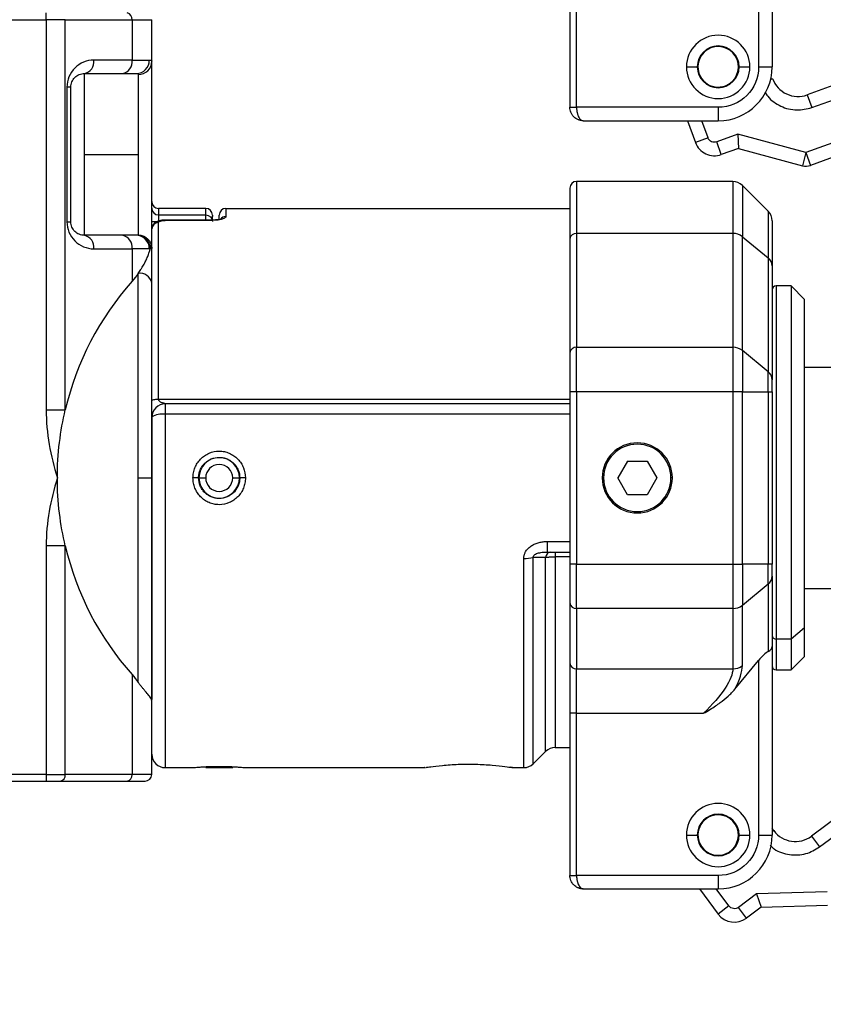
# Model space of a CAD drawing. Header units: millimetres. Extents: x 25 to 1092, y 25 to 838.
# Tile 43 of 60: x 538 to 618, y 315 to 413. Entities that reach past the tile are written whole.
import ezdxf

# ---------------------------------------------------------------- set-up
doc = ezdxf.new("R2010")
doc.units = ezdxf.units.MM
doc.header["$LTSCALE"] = 4
doc.linetypes.add('SLD-Solid', pattern=[0])
doc.layers.add('DIMENSIONS', color=140, linetype='SLD-Solid', lineweight=25)
doc.styles.add('SLDTEXTSTYLE0', font='VERDANA.TTF')
doc.dimstyles.new('SLDDIMSTYLE4', dxfattribs={"dimtxt": 8.632031, "dimasz": 13.208, "dimexe": 0, "dimexo": 0.0625, "dimgap": 2.158008, "dimtad": 0, "dimtih": 1, "dimtoh": 1, "dimlfac": 0.75, "dimrnd": 1e-09, "dimzin": 12, "dimdsep": 46, "dimtxsty": 'SLDTEXTSTYLE0', "dimsah": 1, "dimcen": 0.09, "dimadec": 0, "dimazin": 3, "dimtfac": 1, "dimtofl": 0, "dimtmove": 0, "dimatfit": 3, "dimfxl": 0, "dimfrac": 2, "dimtolj": 1, "dimtzin": 12, "dimarcsym": 0})

# ---------------------------------------------------------------- blocks, each defined once
blk = doc.blocks.new('_D_17')
at = {"layer": 'DIMENSIONS'}
for p, q in [((663.754, 353.251), (663.754, 286.943)), ((516.562, 333.502), (516.562, 286.943)), ((516.562, 299.643), (561.862, 299.643)), ((573.558, 299.643), (570.659, 299.643)), ((570.659, 299.643), (570.659, 285.924)), ((599.209, 299.643), (602.107, 299.643)), ((602.107, 299.643), (602.107, 285.924)), ((663.754, 299.643), (610.905, 299.643)), ((570.659, 285.924), (573.558, 285.924)), ((602.107, 285.924), (599.209, 285.924))]:
    blk.add_line(p, q, dxfattribs=at)
for points in [[(516.562, 299.643), (529.77, 297.611), (529.77, 301.675)], [(663.754, 299.643), (650.546, 301.675), (650.546, 297.611)]]:
    blk.add_solid(points, dxfattribs=at)
at = {"layer": 'DIMENSIONS', "char_height": 8.4667, "attachment_point": 1, "style": 'SLDTEXTSTYLE0'}
for s, insert in [('110.4', (569.967, 312.329)), ('4.35', (573.558, 296.678))]:
    blk.add_mtext(s, dxfattribs=dict(at, insert=insert))

msp = doc.modelspace()

# ---------------------------------------------------------------- linework, layer by layer
for p, q in [((612.562, 426.566), (612.562, 407.915)), ((611.228, 425.194), (611.228, 407.915)), ((592.562, 419.96), (592.562, 403.915)), ((593.228, 403.915), (593.228, 419.96)), ((540.791, 412.582), (540.791, 413.249)), ((517.228, 412.582), (540.791, 412.582)), ((540.791, 412.582), (540.791, 373.973)), ((542.676, 412.582), (540.791, 412.582)), ((542.676, 373.973), (542.676, 412.582)), ((542.676, 412.582), (549.276, 412.582)), ((549.276, 412.582), (549.276, 408.582)), ((549.276, 412.582), (551.228, 412.582)), ((551.228, 408.472), (551.228, 412.582)), ((549.276, 408.582), (545.505, 408.582)), ((549.276, 408.582), (550.985, 408.582)), ((544.562, 407.249), (548.333, 407.249)), ((544.562, 407.249), (544.562, 399.249)), ((604.095, 407.915), (605.162, 407.915)), ((609.295, 407.915), (610.362, 407.915)), ((611.228, 407.915), (612.562, 407.915)), ((549.895, 407.154), (549.895, 399.249)), ((612.614, 406.743), (612.415, 406.671)), ((619.66, 406.454), (616.029, 405.142)), ((542.838, 405.915), (542.838, 392.582)), ((543.228, 405.915), (542.838, 405.915)), ((543.228, 392.582), (543.228, 405.915)), ((616.029, 405.142), (616.482, 403.888)), ((616.482, 403.888), (620.114, 405.2)), ((592.562, 403.915), (593.228, 403.915)), ((607.228, 403.915), (593.228, 403.915)), ((607.228, 403.915), (607.228, 402.582)), ((593.895, 402.582), (607.228, 402.582)), ((604.194, 402.582), (604.97, 400.435)), ((606.224, 400.889), (605.612, 402.582)), ((621.473, 401.439), (615.906, 399.426)), ((606.224, 400.889), (604.97, 400.435)), ((609.174, 401.246), (607.078, 400.488)), ((607.531, 399.234), (607.078, 400.488)), ((615.906, 399.426), (609.174, 401.246)), ((609.174, 401.246), (609.231, 399.849)), ((609.231, 399.849), (607.531, 399.234)), ((609.231, 399.849), (615.558, 398.139)), ((615.906, 399.426), (615.558, 398.139)), ((615.906, 399.426), (616.359, 398.172)), ((621.927, 400.185), (616.359, 398.172)), ((544.562, 399.249), (549.895, 399.249)), ((544.562, 399.249), (544.562, 391.249)), ((549.895, 399.249), (549.895, 391.276)), ((608.676, 396.582), (593.228, 396.582)), ((593.228, 396.582), (593.228, 391.437)), ((608.676, 396.582), (608.676, 391.437)), ((612.171, 393.639), (609.619, 396.191)), ((609.619, 396.191), (609.619, 391.115)), ((556.562, 393.915), (551.895, 393.915)), ((551.895, 393.915), (551.895, 393.274)), ((556.562, 393.274), (556.562, 393.915)), ((558.562, 393.915), (558.562, 393.112)), ((558.562, 393.915), (592.562, 393.915)), ((612.171, 393.639), (612.171, 389.011)), ((542.838, 392.582), (543.228, 392.582)), ((551.228, 392.624), (551.895, 392.624)), ((551.895, 393.274), (551.895, 392.624)), ((551.895, 393.274), (556.562, 393.274)), ((552.562, 392.759), (552.562, 392.73)), ((557.228, 392.759), (552.562, 392.759)), ((557.228, 392.73), (552.562, 392.73)), ((556.562, 392.759), (556.562, 393.274)), ((557.228, 393.249), (557.228, 393.108)), ((557.228, 392.73), (557.228, 392.759)), ((551.895, 375.053), (551.895, 392.508)), ((548.333, 391.249), (544.562, 391.249)), ((592.562, 390.888), (592.562, 379.621)), ((593.228, 391.437), (593.228, 380.171)), ((608.676, 391.437), (593.228, 391.437)), ((608.676, 391.437), (608.676, 380.171)), ((609.619, 379.849), (609.619, 391.115)), ((609.619, 391.115), (612.171, 389.011)), ((545.505, 389.915), (549.276, 389.915)), ((549.276, 389.915), (549.276, 386.704)), ((550.985, 389.915), (549.276, 389.915)), ((612.171, 389.011), (612.171, 377.744)), ((612.562, 388.233), (612.562, 376.967)), ((549.895, 367.249), (549.895, 387.481)), ((614.428, 386.249), (612.962, 386.249)), ((612.962, 386.249), (612.962, 351.305)), ((615.762, 384.915), (614.428, 386.249)), ((614.428, 386.249), (614.428, 351.305)), ((615.762, 352.424), (615.762, 384.915)), ((593.228, 375.773), (593.228, 380.171)), ((593.228, 380.171), (608.676, 380.171)), ((608.676, 380.171), (608.676, 375.773)), ((609.619, 379.849), (609.619, 375.773)), ((612.171, 377.744), (609.619, 379.849)), ((620.396, 378.182), (615.762, 378.182)), ((612.171, 375.773), (612.171, 377.744)), ((551.895, 375.053), (592.562, 375.053)), ((593.228, 375.773), (592.562, 375.773)), ((592.562, 375.773), (592.562, 358.724)), ((593.228, 375.773), (593.228, 358.724)), ((608.676, 375.773), (593.228, 375.773)), ((608.676, 375.773), (608.676, 358.724)), ((609.619, 375.773), (608.676, 375.773)), ((609.619, 358.724), (609.619, 375.773)), ((609.619, 375.773), (612.171, 375.773)), ((612.171, 375.773), (612.171, 358.724)), ((612.171, 375.773), (612.562, 375.773)), ((612.562, 375.773), (612.562, 358.724)), ((552.562, 374.582), (552.562, 373.541)), ((592.562, 374.582), (552.562, 374.582)), ((540.791, 373.973), (542.676, 373.973)), ((552.562, 373.541), (552.562, 338.582)), ((592.562, 373.541), (552.562, 373.541)), ((598.266, 368.915), (597.304, 367.249)), ((598.266, 368.915), (600.191, 368.915)), ((600.191, 368.915), (601.153, 367.249)), ((549.895, 347.016), (549.895, 367.249)), ((549.895, 367.249), (551.228, 367.249)), ((555.862, 367.249), (555.303, 367.249)), ((555.895, 367.249), (556.562, 367.249)), ((559.228, 367.249), (559.895, 367.249)), ((559.928, 367.249), (559.784, 366.522)), ((560.487, 367.246), (559.928, 367.246)), ((595.895, 367.249), (595.762, 367.249)), ((598.266, 365.582), (597.304, 367.249)), ((601.153, 367.249), (600.191, 365.582)), ((602.695, 367.249), (602.562, 367.249)), ((600.191, 365.582), (598.266, 365.582)), ((540.791, 360.525), (540.791, 337.915)), ((542.676, 360.525), (540.791, 360.525)), ((542.676, 337.915), (542.676, 360.525)), ((590.33, 360.956), (590.33, 359.915)), ((590.33, 360.956), (592.562, 360.956)), ((590.33, 359.915), (592.562, 359.915)), ((591.114, 359.915), (591.114, 359.444)), ((588.009, 338.582), (588.009, 359.271)), ((590.171, 359.386), (588.952, 359.38)), ((588.952, 338.972), (588.952, 359.38)), ((590.171, 340.191), (590.171, 359.386)), ((591.114, 359.444), (591.114, 340.582)), ((592.562, 359.444), (591.114, 359.444)), ((593.228, 358.724), (592.562, 358.724)), ((593.228, 354.326), (593.228, 358.724)), ((593.228, 358.724), (608.676, 358.724)), ((608.676, 358.724), (608.676, 354.326)), ((608.676, 358.724), (609.619, 358.724)), ((609.619, 358.724), (609.619, 354.648)), ((612.171, 358.724), (609.619, 358.724)), ((612.171, 356.753), (612.171, 358.724)), ((612.562, 358.724), (612.171, 358.724)), ((612.562, 357.53), (612.562, 350.566)), ((609.619, 354.648), (612.171, 356.753)), ((612.171, 356.753), (612.171, 350.069)), ((615.762, 356.315), (620.396, 356.315)), ((592.562, 354.876), (592.562, 348.907)), ((609.619, 348.68), (609.619, 354.648)), ((608.676, 354.326), (593.228, 354.326)), ((593.228, 354.326), (593.228, 348.358)), ((608.676, 354.326), (608.676, 348.358)), ((615.762, 352.424), (614.428, 351.305)), ((615.762, 349.582), (615.762, 352.424)), ((614.428, 351.305), (612.962, 351.305)), ((612.962, 351.305), (612.962, 348.249)), ((614.428, 351.305), (614.428, 348.249)), ((612.562, 350.566), (612.562, 331.915)), ((608.882, 346.349), (611.228, 349.194)), ((611.228, 349.194), (611.228, 331.915)), ((614.428, 348.249), (615.762, 349.582)), ((549.276, 347.793), (549.276, 337.915)), ((593.228, 348.358), (608.676, 348.358)), ((593.228, 343.96), (593.228, 348.358)), ((612.962, 348.249), (614.428, 348.249)), ((551.228, 337.915), (551.228, 345.184)), ((593.228, 343.96), (592.562, 343.96)), ((592.562, 343.96), (592.562, 327.915)), ((593.228, 343.96), (605.781, 343.96)), ((593.228, 327.915), (593.228, 343.96)), ((588.952, 338.972), (590.171, 340.191)), ((591.114, 340.582), (592.562, 340.582)), ((552.562, 338.582), (555.259, 338.582)), ((556.562, 338.582), (557.865, 338.582)), ((557.865, 338.582), (559.228, 338.582)), ((560.532, 338.582), (578.242, 338.582)), ((586.843, 338.6), (586.88, 338.595)), ((586.88, 338.582), (588.009, 338.582)), ((540.791, 337.915), (517.895, 337.915)), ((517.895, 337.249), (540.791, 337.249)), ((540.791, 337.915), (540.791, 337.249)), ((540.791, 337.915), (542.676, 337.915)), ((542.205, 337.249), (548.804, 337.249)), ((549.276, 337.915), (542.676, 337.915)), ((551.228, 337.915), (549.276, 337.915)), ((619.552, 334.108), (616.455, 331.802)), ((612.723, 332.349), (612.562, 332.566)), ((612.723, 332.349), (612.562, 332.229)), ((617.251, 330.733), (620.348, 333.039)), ((604.095, 331.915), (605.162, 331.915)), ((609.295, 331.915), (610.362, 331.915)), ((611.228, 331.915), (612.562, 331.915)), ((616.455, 331.802), (617.251, 330.733)), ((592.562, 327.915), (593.228, 327.915)), ((607.228, 327.915), (593.228, 327.915)), ((607.228, 327.915), (607.228, 326.582)), ((593.895, 326.582), (607.228, 326.582)), ((605.381, 326.582), (607.227, 324.102)), ((608.297, 324.898), (607.043, 326.582)), ((611.017, 326.092), (609.23, 324.761)), ((617.988, 326.295), (611.017, 326.092)), ((611.017, 326.092), (611.476, 324.772)), ((608.297, 324.898), (607.227, 324.102)), ((610.026, 323.692), (609.23, 324.761)), ((611.476, 324.772), (610.026, 323.692)), ((611.476, 324.772), (618.027, 324.962))]:
    msp.add_line(p, q)
at = {"flags": 128}
for points in [[(551.228, 374.858), (551.241, 374.896), (551.279, 374.933), (551.341, 374.967), (551.424, 374.996), (551.525, 375.021), (551.64, 375.039), (551.765, 375.05), (551.895, 375.053)], [(578.281, 338.6), (578.357, 338.608), (578.407, 338.621)]]:
    msp.add_lwpolyline(points, dxfattribs=at)
for centre, radius, start, end in [((548.687, 412.665), 0.595, 351.95053, 78.57825), ((607.228, 407.915), 3.133, 0, 180), ((607.228, 407.915), 2.067, 90, 180), ((607.228, 407.915), 2, 110.9612, 290.9612), ((607.228, 407.915), 2, 290.9612, 110.9612), ((607.228, 407.915), 2.067, 0, 90), ((544.326, 408.415), 1.19, 281.42175, 8.04947), ((548.097, 408.415), 1.19, 281.42175, 8.04947), ((549.676, 408.558), 1.31, 271.08526, 1.04563), ((549.903, 408.48), 1.326, 269.66268, 359.65866), ((607.228, 407.915), 3.133, 180, 0), ((607.228, 407.915), 2.067, 180, 270), ((607.228, 407.915), 5.333, 270, 0), ((607.228, 407.915), 2.067, 270, 0), ((615.122, 407.65), 2.667, 199.87355, 289.87355), ((606.851, 401.115), 2, 199.87355, 289.87355), ((615.906, 399.426), 1.333, 254.87355, 289.87355), ((593.228, 395.915), 0.667, 90, 180), ((608.676, 395.249), 1.333, 45, 90), ((551.895, 394.582), 0.667, 180, 270), ((551.887, 393.933), 0.659, 180.70551, 270.68855), ((556.562, 393.249), 0.667, 0, 90), ((558.562, 393.249), 0.667, 90, 180), ((611.228, 392.696), 1.333, 0, 45), ((558.558, 392.442), 0.67, 89.64719, 145.94229), ((551.878, 391.859), 0.65, 88.49015, 178.40604), ((544.326, 390.082), 1.19, 351.95053, 78.57825), ((548.097, 390.082), 1.19, 351.95053, 78.57825), ((549.676, 389.939), 1.31, 358.95437, 88.91474), ((549.755, 389.924), 1.33, 359.88957, 88.90399), ((593.175, 390.823), 0.617, 85.03898, 173.98031), ((608.695, 389.95), 1.487, 51.57262, 90.71028), ((611.548, 388.211), 1.014, 1.26355, 52.07802), ((550.07, 386.308), 1.186, 12.33453, 98.4731), ((571.228, 367.249), 29.333, 138.45066, 166.74852), ((612.962, 385.849), 0.4, 90, 180), ((593.175, 379.556), 0.617, 85.03898, 173.98031), ((608.695, 378.684), 1.487, 51.57262, 90.71028), ((611.548, 376.944), 1.014, 1.26355, 52.07802), ((552.562, 373.249), 1.333, 90, 180), ((552.244, 371.803), 1.767, 79.65476, 125.10675), ((599.228, 367.249), 3.467, 0, 180), ((599.228, 367.249), 3.333, 0, 180), ((557.895, 367.249), 2, 0, 180), ((557.895, 367.249), 1.333, 0, 180), ((557.895, 367.249), 2, 180, 0), ((557.895, 367.249), 1.333, 180, 0), ((557.895, 367.249), 2.033, 359.93766, 0), ((599.228, 367.249), 3.467, 180, 0), ((599.228, 367.249), 3.333, 180, 0), ((571.228, 367.249), 29.333, 193.25148, 221.54934), ((590.723, 359.369), 0.552, 98.37743, 178.2849), ((588.063, 362.954), 3.683, 269.17313, 283.97771), ((611.548, 357.553), 1.014, 307.92198, 358.73645), ((593.175, 354.941), 0.617, 186.01969, 274.96102), ((608.695, 355.813), 1.487, 269.28972, 308.42738), ((612.932, 351.676), 0.372, 185.43706, 274.56041), ((593.175, 348.972), 0.617, 186.01969, 274.96102), ((608.695, 349.845), 1.487, 269.28972, 308.42738), ((612.962, 348.649), 0.4, 180, 270), ((591.114, 339.249), 1.333, 90, 135), ((552.562, 339.915), 1.333, 180, 270), ((588.009, 339.915), 1.333, 270, 315), ((542.087, 337.832), 0.595, 281.42175, 8.04947), ((548.687, 337.832), 0.595, 281.42175, 8.04947), ((550.562, 337.915), 0.667, 270, 0), ((607.228, 331.915), 3.133, 0, 180), ((607.228, 331.915), 2.067, 90, 180), ((607.228, 331.915), 2, 110.9612, 290.9612), ((607.228, 331.915), 2, 290.9612, 110.9612), ((607.228, 331.915), 2.067, 0, 90), ((614.862, 333.941), 2.667, 216.66508, 306.66508), ((607.228, 331.915), 3.133, 180, 0), ((607.228, 331.915), 2.067, 180, 270), ((607.228, 331.915), 5.333, 270, 0), ((607.228, 331.915), 2.067, 270, 0), ((608.831, 325.296), 2, 216.66508, 306.66508)]:
    msp.add_arc(centre, radius, start, end)
for centre, major_axis, ratio, start_param, end_param in [((611.228, 348.279), (1.254, 1.832), 0.247529, 0.438453, 1.223851), ((611.228, 350.566), (1.333, 0), 0.526682, 5.497787, 6.283185)]:
    msp.add_ellipse(centre, major_axis=major_axis, ratio=ratio, start_param=start_param, end_param=end_param)
for points, knots in [([(545.505, 408.582), (545.155, 408.582), (544.807, 408.512), (544.162, 408.245), (543.866, 408.048), (543.372, 407.554), (543.174, 407.258), (542.907, 406.613), (542.838, 406.264), (542.838, 405.915)], [0, 0, 0, 0, 0.25, 0.25, 0.5, 0.5, 0.75, 0.75, 1, 1, 1, 1]), ([(550.985, 408.582), (551.007, 408.581), (551.052, 408.581), (551.107, 408.574), (551.151, 408.563), (551.186, 408.547), (551.21, 408.527), (551.226, 408.502), (551.227, 408.482), (551.228, 408.472)], [0, 0, 0, 0, 0.144715, 0.288738, 0.432112, 0.57488, 0.717088, 0.858779, 1, 1, 1, 1]), ([(551.228, 389.948), (551.228, 390.138), (551.228, 391.157), (551.228, 394.464), (551.228, 396.638), (551.228, 401.204), (551.228, 403.437), (551.228, 406.957), (551.228, 408.123), (551.228, 408.472)], [0, 0, 0, 0, 0.25, 0.25, 0.5, 0.5, 0.75, 0.75, 1, 1, 1, 1]), ([(543.228, 405.915), (543.228, 406.09), (543.263, 406.264), (543.397, 406.587), (543.496, 406.735), (543.742, 406.981), (543.89, 407.08), (544.213, 407.214), (544.387, 407.249), (544.562, 407.249)], [0, 0, 0, 0, 0.25, 0.25, 0.5, 0.5, 0.75, 0.75, 1, 1, 1, 1]), ([(611.866, 405.437), (611.946, 405.286), (612.152, 404.893), (612.716, 404.43), (613.41, 404.001), (614.186, 403.733), (615.232, 403.581), (615.991, 403.767), (616.482, 403.888)], [0, 0, 0, 0, 0.096279, 0.251012, 0.405882, 0.560616, 0.715485, 1, 1, 1, 1]), ([(593.895, 402.582), (593.853, 402.583), (593.773, 402.585), (593.66, 402.601), (593.562, 402.623), (593.478, 402.648), (593.339, 402.699), (593.156, 402.794), (592.945, 402.967), (592.776, 403.174), (592.652, 403.411), (592.576, 403.661), (592.566, 403.831), (592.562, 403.915)], [0, 0, 0, 0, 0.0640233, 0.121264, 0.171722, 0.2153975, 0.2522916, 0.3932982, 0.5179771, 0.6466321, 0.7692914, 0.8867712, 1, 1, 1, 1]), ([(593.228, 403.915), (593.229, 403.874), (593.23, 403.79), (593.24, 403.664), (593.255, 403.54), (593.276, 403.416), (593.304, 403.297), (593.338, 403.181), (593.377, 403.072), (593.437, 402.94), (593.526, 402.794), (593.637, 402.678), (593.763, 402.598), (593.847, 402.588), (593.895, 402.582)], [0, 0, 0, 0, 0.056197, 0.113334, 0.171539, 0.230929, 0.291619, 0.353713, 0.417309, 0.4825, 0.607104, 0.748081, 0.852898, 1, 1, 1, 1]), ([(607.078, 400.488), (606.911, 400.428), (606.728, 400.437), (606.408, 400.587), (606.284, 400.722), (606.224, 400.889)], [0, 0, 0, 0, 0.5, 0.5, 1, 1, 1, 1]), ([(542.838, 392.582), (542.838, 392.233), (542.907, 391.884), (543.174, 391.239), (543.372, 390.943), (543.866, 390.449), (544.162, 390.252), (544.807, 389.985), (545.155, 389.915), (545.505, 389.915)], [0, 0, 0, 0, 0.25, 0.25, 0.5, 0.5, 0.75, 0.75, 1, 1, 1, 1]), ([(544.562, 391.249), (544.387, 391.249), (544.213, 391.283), (543.89, 391.417), (543.742, 391.516), (543.496, 391.763), (543.397, 391.91), (543.263, 392.233), (543.228, 392.407), (543.228, 392.582)], [0, 0, 0, 0, 0.25, 0.25, 0.5, 0.5, 0.75, 0.75, 1, 1, 1, 1]), ([(552.562, 392.758), (552.484, 392.756), (552.33, 392.75), (552.02, 392.703), (551.732, 392.605), (551.503, 392.455), (551.368, 392.317), (551.274, 392.162), (551.251, 392.048), (551.24, 391.992)], [0, 0, 0, 0, 0.123442, 0.247253, 0.498997, 0.627071, 0.754818, 0.87968, 1, 1, 1, 1]), ([(551.895, 392.508), (551.895, 392.567), (551.962, 392.624), (552.206, 392.706), (552.38, 392.73), (552.562, 392.73)], [0, 0, 0, 0, 0.5, 0.5, 1, 1, 1, 1]), ([(558.562, 393.112), (558.561, 393.101), (558.558, 393.079), (558.539, 393.045), (558.509, 393.012), (558.453, 392.967), (558.354, 392.912), (558.191, 392.852), (557.99, 392.801), (557.756, 392.761), (557.499, 392.734), (557.318, 392.731), (557.228, 392.73)], [0, 0, 0, 0, 0.062884, 0.125204, 0.187479, 0.250229, 0.375735, 0.500037, 0.625652, 0.749628, 0.87513, 1, 1, 1, 1]), ([(557.228, 392.758), (557.228, 392.902), (557.228, 393.066), (557.228, 393.103), (557.228, 393.108)], [0, 0, 0, 0, 0.876349, 1, 1, 1, 1]), ([(557.925, 392.792), (557.909, 392.794), (557.87, 392.796), (557.736, 392.781), (557.519, 392.762), (557.329, 392.76), (557.228, 392.758)], [0, 0, 0, 0, 0.164191, 0.409445, 0.686554, 1, 1, 1, 1]), ([(557.895, 392.787), (557.895, 392.885), (557.895, 393.199), (557.895, 393.228), (557.895, 393.249)], [0, 0, 0, 0, 0.311145, 1, 1, 1, 1]), ([(612.562, 392.696), (612.562, 392.695), (612.562, 392.693), (612.562, 392.673), (612.562, 392.643), (612.562, 392.599), (612.562, 392.543), (612.562, 392.475), (612.562, 392.328), (612.562, 392.044), (612.562, 391.53), (612.562, 390.882), (612.562, 390.24), (612.562, 389.671), (612.562, 389.221), (612.562, 388.745), (612.562, 388.404), (612.562, 388.233)], [0, 0, 0, 0, 0.0367949, 0.0735486, 0.1102793, 0.1470047, 0.1837431, 0.2205123, 0.2573302, 0.3844221, 0.5115605, 0.6357171, 0.7599192, 0.8199701, 0.8799484, 0.9399322, 1, 1, 1, 1]), ([(549.895, 391.276), (549.938, 391.275), (550.022, 391.271), (550.142, 391.252), (550.251, 391.226), (550.349, 391.193), (550.437, 391.157), (550.514, 391.119), (550.58, 391.081), (550.637, 391.044), (550.732, 390.976), (550.856, 390.867), (550.993, 390.699), (551.101, 390.516), (551.148, 390.385), (551.171, 390.321)], [0, 0, 0, 0, 0.076679, 0.148099, 0.214259, 0.27516, 0.3308, 0.38118, 0.426297, 0.466152, 0.500743, 0.630038, 0.756311, 0.879613, 1, 1, 1, 1]), ([(549.895, 387.481), (549.936, 387.54), (550.025, 387.665), (550.159, 387.869), (550.337, 388.156), (550.496, 388.439), (550.677, 388.797), (550.834, 389.149), (550.984, 389.554), (551.053, 389.804), (551.085, 389.921)], [0, 0, 0, 0, 0.071348, 0.154462, 0.249342, 0.421284, 0.499566, 0.686241, 0.853048, 1, 1, 1, 1]), ([(551.171, 390.321), (551.159, 390.254), (551.135, 390.122), (551.102, 389.988), (551.085, 389.921)], [0, 0, 0, 0, 0.500184, 1, 1, 1, 1]), ([(551.228, 386.562), (551.228, 387.061), (551.228, 387.622), (551.228, 388.77), (551.228, 389.36), (551.228, 389.948)], [0, 0, 0, 0, 0.5, 0.5, 1, 1, 1, 1]), ([(552.562, 374.582), (552.561, 374.582), (552.558, 374.583), (552.537, 374.591), (552.504, 374.603), (552.453, 374.618), (552.357, 374.643), (552.229, 374.684), (552.086, 374.748), (551.979, 374.834), (551.909, 374.935), (551.899, 375.015), (551.895, 375.053)], [0, 0, 0, 0, 0.052886, 0.105351, 0.160071, 0.21942, 0.301491, 0.469985, 0.634943, 0.773734, 0.892303, 1, 1, 1, 1]), ([(540.791, 373.973), (540.791, 372.832), (540.894, 371.69), (541.275, 369.442), (541.552, 368.338), (541.895, 367.249)], [0, 0, 0, 0, 0.5, 0.5, 1, 1, 1, 1]), ([(541.895, 367.249), (541.895, 368.447), (541.969, 369.613), (542.238, 371.864), (542.434, 372.946), (542.676, 373.973)], [0, 0, 0, 0, 0.5, 0.5, 1, 1, 1, 1]), ([(551.228, 373.249), (551.228, 372.259), (551.228, 370.278), (551.228, 367.226), (551.228, 364.152), (551.228, 361.091), (551.228, 358.11), (551.228, 355.27), (551.228, 352.604), (551.228, 350.136), (551.228, 347.894), (551.228, 346.285), (551.228, 345.525), (551.228, 345.338)], [0, 0, 0, 0, 0.095903, 0.191795, 0.290169, 0.388521, 0.486895, 0.585247, 0.681155, 0.777042, 0.87295, 0.968837, 1, 1, 1, 1]), ([(555.303, 367.249), (555.303, 367.422), (555.319, 367.592), (555.384, 367.928), (555.433, 368.095), (555.561, 368.414), (555.639, 368.565), (555.825, 368.853), (555.933, 368.989), (556.171, 369.235), (556.301, 369.345), (556.584, 369.541), (556.736, 369.625), (557.207, 369.827), (557.552, 369.898), (558.065, 369.898), (558.238, 369.881), (558.575, 369.811), (558.738, 369.76), (559.054, 369.625), (559.206, 369.541), (559.487, 369.347), (559.618, 369.236), (559.858, 368.987), (559.965, 368.853), (560.15, 368.566), (560.23, 368.412), (560.422, 367.934), (560.488, 367.592), (560.487, 367.246)], [0, 0, 0, 0, 0.0625, 0.0625, 0.125, 0.125, 0.1875, 0.1875, 0.25, 0.25, 0.3125, 0.3125, 0.375, 0.375, 0.5, 0.5, 0.5625, 0.5625, 0.625, 0.625, 0.6875, 0.6875, 0.75, 0.75, 0.8125, 0.8125, 0.875, 0.875, 1, 1, 1, 1]), ([(555.862, 367.249), (555.862, 367.383), (555.875, 367.515), (555.927, 367.775), (555.966, 367.904), (556.068, 368.151), (556.13, 368.267), (556.278, 368.488), (556.364, 368.593), (556.645, 368.874), (556.871, 369.025), (557.36, 369.228), (557.628, 369.282), (558.026, 369.282), (558.161, 369.269), (558.422, 369.217), (558.549, 369.179), (558.795, 369.077), (558.914, 369.013), (559.134, 368.866), (559.237, 368.782), (559.427, 368.593), (559.511, 368.49), (559.658, 368.27), (559.722, 368.151), (559.875, 367.782), (559.928, 367.517), (559.928, 367.249)], [0, 0, 0, 0, 0.0625, 0.0625, 0.125, 0.125, 0.1875, 0.1875, 0.25, 0.25, 0.375, 0.375, 0.5, 0.5, 0.5625, 0.5625, 0.625, 0.625, 0.6875, 0.6875, 0.75, 0.75, 0.8125, 0.8125, 0.875, 0.875, 1, 1, 1, 1]), ([(541.895, 367.249), (541.551, 366.158), (541.275, 365.054), (540.895, 362.813), (540.791, 361.671), (540.791, 360.525)], [0, 0, 0, 0, 0.5, 0.5, 1, 1, 1, 1]), ([(560.487, 367.246), (560.487, 367.073), (560.471, 366.902), (560.406, 366.567), (560.357, 366.4), (560.228, 366.082), (560.15, 365.93), (559.964, 365.643), (559.856, 365.507), (559.618, 365.261), (559.488, 365.151), (559.205, 364.956), (559.053, 364.872), (558.583, 364.671), (558.238, 364.599), (557.726, 364.599), (557.552, 364.617), (557.216, 364.686), (557.053, 364.737), (556.737, 364.872), (556.585, 364.956), (556.304, 365.15), (556.173, 365.26), (555.933, 365.508), (555.827, 365.642), (555.641, 365.929), (555.561, 366.083), (555.433, 366.402), (555.385, 366.565), (555.32, 366.902), (555.303, 367.075), (555.303, 367.249)], [0, 0, 0, 0, 0.0625, 0.0625, 0.125, 0.125, 0.1875, 0.1875, 0.25, 0.25, 0.3125, 0.3125, 0.375, 0.375, 0.5, 0.5, 0.5625, 0.5625, 0.625, 0.625, 0.6875, 0.6875, 0.75, 0.75, 0.8125, 0.8125, 0.875, 0.875, 0.9375, 0.9375, 1, 1, 1, 1]), ([(559.928, 367.246), (559.928, 367.112), (559.915, 366.98), (559.863, 366.72), (559.824, 366.591), (559.721, 366.345), (559.659, 366.228), (559.511, 366.008), (559.425, 365.903), (559.144, 365.622), (558.918, 365.471), (558.428, 365.269), (558.161, 365.215), (557.763, 365.215), (557.628, 365.228), (557.367, 365.28), (557.241, 365.319), (556.994, 365.421), (556.875, 365.484), (556.655, 365.631), (556.553, 365.715), (556.363, 365.905), (556.279, 366.008), (556.132, 366.227), (556.068, 366.346), (555.915, 366.715), (555.862, 366.98), (555.862, 367.249)], [0, 0, 0, 0, 0.0625, 0.0625, 0.125, 0.125, 0.1875, 0.1875, 0.25, 0.25, 0.375, 0.375, 0.5, 0.5, 0.5625, 0.5625, 0.625, 0.625, 0.6875, 0.6875, 0.75, 0.75, 0.8125, 0.8125, 0.875, 0.875, 1, 1, 1, 1]), ([(588.009, 359.271), (588.011, 359.315), (588.013, 359.402), (588.031, 359.53), (588.061, 359.656), (588.104, 359.778), (588.158, 359.898), (588.265, 360.085), (588.463, 360.325), (588.78, 360.565), (589.142, 360.748), (589.524, 360.869), (589.925, 360.943), (590.194, 360.952), (590.33, 360.956)], [0, 0, 0, 0, 0.042391, 0.084062, 0.125363, 0.166656, 0.2083, 0.250648, 0.372098, 0.500727, 0.621973, 0.749993, 0.872923, 1, 1, 1, 1]), ([(588.952, 359.38), (588.927, 359.465), (588.958, 359.549), (589.111, 359.692), (589.231, 359.75), (589.508, 359.837), (589.663, 359.867), (589.991, 359.907), (590.159, 359.915), (590.33, 359.915)], [0, 0, 0, 0, 0.25, 0.25, 0.5, 0.5, 0.75, 0.75, 1, 1, 1, 1]), ([(590.171, 359.386), (590.205, 359.39), (590.271, 359.4), (590.382, 359.412), (590.497, 359.422), (590.618, 359.43), (590.74, 359.436), (590.865, 359.441), (590.99, 359.443), (591.073, 359.444), (591.114, 359.444)], [0, 0, 0, 0, 0.132236, 0.262362, 0.390399, 0.516367, 0.640289, 0.762187, 0.882082, 1, 1, 1, 1]), ([(608.676, 348.358), (608.676, 347.87), (608.41, 347.207), (607.406, 345.682), (606.67, 344.822), (605.781, 343.96)], [0, 0, 0, 0, 0.5, 0.5, 1, 1, 1, 1]), ([(551.228, 345.184), (551.227, 345.203), (551.226, 345.238), (551.212, 345.294), (551.191, 345.35), (551.163, 345.406), (551.111, 345.498), (551.016, 345.633), (550.86, 345.824), (550.686, 346.028), (550.501, 346.244), (550.304, 346.48), (550.101, 346.734), (549.963, 346.923), (549.895, 347.016)], [0, 0, 0, 0, 0.05497, 0.107569, 0.157805, 0.205686, 0.251219, 0.379803, 0.500426, 0.606498, 0.709099, 0.808603, 0.905421, 1, 1, 1, 1]), ([(605.781, 343.96), (605.994, 344.086), (606.394, 344.323), (606.947, 344.678), (607.55, 345.1), (608.085, 345.525), (608.498, 345.921), (608.723, 346.16), (608.829, 346.286), (608.882, 346.349)], [0, 0, 0, 0, 0.188653, 0.355007, 0.500823, 0.750047, 0.874638, 0.937171, 1, 1, 1, 1]), ([(555.259, 338.582), (555.259, 338.582), (555.325, 338.589), (555.587, 338.612), (555.779, 338.628), (556.145, 338.653), (556.277, 338.661), (556.563, 338.676), (556.718, 338.684), (557.038, 338.695), (557.204, 338.7), (557.546, 338.707), (557.722, 338.708), (558.242, 338.708), (558.593, 338.701), (559.072, 338.684), (559.227, 338.676), (559.514, 338.661), (559.646, 338.653), (559.889, 338.636), (559.999, 338.628), (560.188, 338.613), (560.268, 338.606), (560.465, 338.588), (560.532, 338.582), (560.532, 338.582)], [0, 0, 0, 0, 0.125, 0.125, 0.25, 0.25, 0.3125, 0.3125, 0.375, 0.375, 0.4375, 0.4375, 0.5, 0.5, 0.625, 0.625, 0.6875, 0.6875, 0.75, 0.75, 0.8125, 0.8125, 0.875, 0.875, 1, 1, 1, 1]), ([(578.242, 338.595), (578.192, 338.587), (578.139, 338.579), (578.227, 338.592), (578.232, 338.593)], [0, 0, 0, 0, 0.939101, 1, 1, 1, 1]), ([(578.381, 338.614), (578.497, 338.632), (578.775, 338.675), (579.914, 338.817), (581.241, 338.91), (582.395, 338.936), (583.267, 338.927), (584.113, 338.892), (585.147, 338.818), (586.257, 338.69), (586.647, 338.63), (586.843, 338.6)], [0, 0, 0, 0, 0.1072913, 0.2559867, 0.4044646, 0.4790553, 0.5536118, 0.6280391, 0.702797, 0.8513412, 1, 1, 1, 1]), ([(586.905, 338.591), (586.905, 338.591), (586.913, 338.59), (586.827, 338.602), (586.744, 338.614)], [0, 0, 0, 0, 0.0410622, 1, 1, 1, 1]), ([(611.228, 331.915), (611.228, 330.854), (610.807, 329.837), (609.307, 328.337), (608.289, 327.915), (607.228, 327.915)], [0, 0, 0, 0, 0.5, 0.5, 1, 1, 1, 1]), ([(612.357, 330.907), (612.485, 330.777), (612.805, 330.451), (613.488, 330.164), (614.277, 329.954), (615.098, 329.921), (616.143, 330.078), (616.815, 330.475), (617.251, 330.733)], [0, 0, 0, 0, 0.10262, 0.256268, 0.410051, 0.563699, 0.717482, 1, 1, 1, 1]), ([(593.895, 326.582), (593.853, 326.583), (593.773, 326.585), (593.66, 326.601), (593.562, 326.623), (593.478, 326.648), (593.339, 326.699), (593.156, 326.794), (592.945, 326.967), (592.776, 327.174), (592.652, 327.411), (592.576, 327.661), (592.566, 327.831), (592.562, 327.915)], [0, 0, 0, 0, 0.064023, 0.121264, 0.171722, 0.215397, 0.252292, 0.393298, 0.517977, 0.646632, 0.769291, 0.886771, 1, 1, 1, 1]), ([(593.228, 327.915), (593.229, 327.874), (593.23, 327.79), (593.24, 327.664), (593.255, 327.54), (593.276, 327.416), (593.304, 327.297), (593.338, 327.181), (593.377, 327.072), (593.437, 326.94), (593.526, 326.794), (593.637, 326.678), (593.763, 326.598), (593.847, 326.588), (593.895, 326.582)], [0, 0, 0, 0, 0.056197, 0.113334, 0.171539, 0.230929, 0.291619, 0.353713, 0.417309, 0.4825, 0.607104, 0.748081, 0.852898, 1, 1, 1, 1]), ([(609.23, 324.761), (609.088, 324.656), (608.91, 324.611), (608.56, 324.662), (608.402, 324.756), (608.297, 324.898)], [0, 0, 0, 0, 0.5, 0.5, 1, 1, 1, 1])]:
    msp.add_open_spline(points, degree=3, knots=knots)
for points in [[(548.333, 407.249), (548.983, 407.249), (549.454, 407.249), (549.7, 407.249)], [(549.7, 407.249), (549.831, 407.249), (549.895, 407.218), (549.895, 407.154)], [(611.228, 407.915), (611.228, 405.708), (609.436, 403.915), (607.228, 403.915)], [(592.562, 395.915), (592.562, 395.915), (592.562, 394.162), (592.562, 390.888)], [(556.562, 393.274), (556.93, 393.274), (557.228, 392.983), (557.228, 392.624)], [(549.7, 391.249), (549.454, 391.249), (548.983, 391.249), (548.333, 391.249)], [(549.781, 391.254), (549.757, 391.25), (549.731, 391.249), (549.7, 391.249)], [(549.895, 391.276), (549.851, 391.266), (549.813, 391.258), (549.781, 391.254)], [(550.985, 389.915), (551.023, 389.915), (551.056, 389.917), (551.085, 389.921)], [(551.171, 390.321), (551.209, 390.199), (551.228, 390.073), (551.228, 389.948)], [(549.895, 387.481), (549.707, 387.219), (549.502, 386.959), (549.276, 386.704)], [(551.228, 367.249), (551.228, 374.439), (551.228, 381.355), (551.228, 386.562)], [(592.562, 379.621), (592.562, 378.751), (592.562, 377.311), (592.562, 375.773)], [(612.562, 375.773), (612.562, 376.25), (612.562, 376.697), (612.562, 376.967)], [(542.676, 360.525), (542.19, 362.587), (541.895, 364.849), (541.895, 367.249)], [(551.228, 345.184), (551.228, 350.49), (551.228, 358.63), (551.228, 367.249)], [(592.562, 358.724), (592.562, 357.186), (592.562, 355.746), (592.562, 354.876)], [(612.562, 357.53), (612.562, 357.8), (612.562, 358.247), (612.562, 358.724)], [(592.562, 348.907), (592.562, 347.789), (592.562, 345.937), (592.562, 343.96)], [(549.276, 347.793), (549.502, 347.538), (549.707, 347.278), (549.895, 347.016)], [(608.882, 346.349), (609.364, 347.277), (609.619, 348.083), (609.619, 348.68)], [(540.791, 337.249), (541.321, 337.249), (541.83, 337.249), (542.205, 337.249)], [(548.804, 337.249), (549.93, 337.249), (550.562, 337.249), (550.562, 337.249)]]:
    msp.add_open_spline(points, degree=3)

# ---------------------------------------------------------------- dimensions: what is measured, and where the dimension line sits
at = {"layer": 'DIMENSIONS'}
dim = msp.add_linear_dim(base=(516.562, 299.643), p1=(663.754, 358.331), p2=(516.562, 338.582), dimstyle='SLDDIMSTYLE4', dxfattribs=at)
dim.commit()
dim.dimension.update_dxf_attribs({"geometry": '_D_17', "text_midpoint": (586.383, 299.643), "dimtype": 160})

doc.saveas('drawing.dxf')
